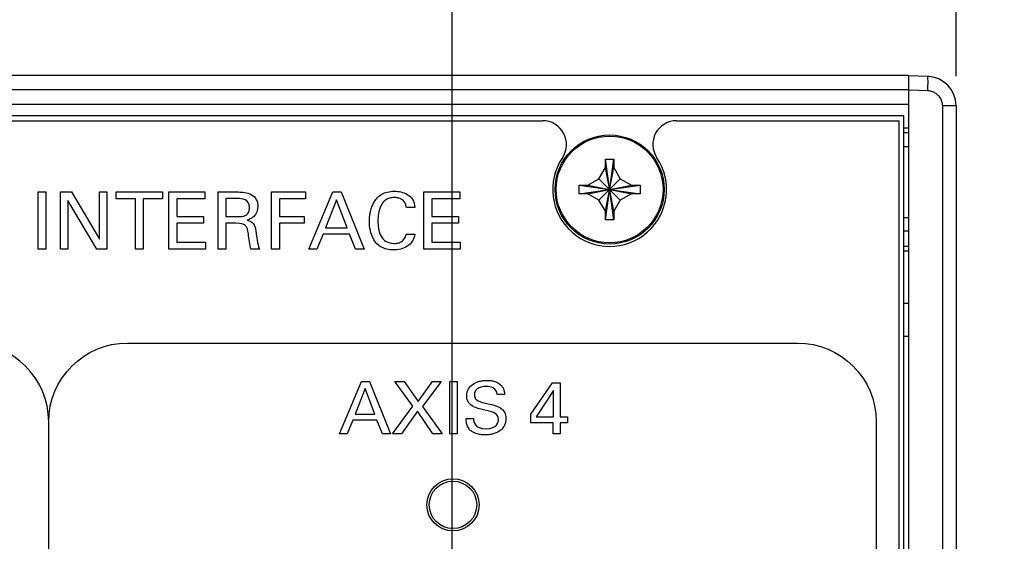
# Model space of a CAD drawing. Header units: inches. Extents: x 0 to 34, y 0 to 22.
# Tile 58 of 89: x 11.9 to 14, y 16.4 to 17.5. Entities that reach past the tile are written whole.
import ezdxf

# ---------------------------------------------------------------- set-up
doc = ezdxf.new("R2010")
doc.units = ezdxf.units.IN
doc.header["$LTSCALE"] = 1.87
doc.header["$MEASUREMENT"] = 0
doc.layers.get('0').update_dxf_attribs({"linetype": 'CONTINUOUS'})
doc.layers.add('DATUMCURVES', color=7, linetype='CONTINUOUS')
doc.layers.add('DIMENSIONS', color=7, linetype='CONTINUOUS')
doc.styles.get("Standard").update_dxf_attribs({"font": 'txt', "width": 0.8})
doc.dimstyles.new('DIMSTYLE_1', dxfattribs={"dimtxt": 0.125, "dimasz": 0.18, "dimexe": 0.18, "dimexo": 0.0625, "dimgap": 0.09, "dimtad": 0, "dimtih": 1, "dimtoh": 1, "dimdec": 3, "dimzin": 4, "dimdsep": 46, "dimtxsty": 'STANDARD', "dimblk": '_FILLED', "dimblk1": '_FILLED', "dimblk2": '_FILLED', "dimcen": 0.09, "dimadec": 0, "dimazin": 0, "dimtp": 0.001, "dimtm": 0.001, "dimtfac": 1, "dimtdec": 3, "dimtofl": 0, "dimtmove": 0, "dimatfit": 3, "dimldrblk": '_FILLED', "dimfxl": 1, "dimtolj": 1, "dimtzin": 4, "dimarcsym": 0})

# ---------------------------------------------------------------- blocks, each defined once
blk = doc.blocks.new('*D12')
at = {"layer": 'DIMENSIONS', "color": 2, "linetype": 'CONTINUOUS'}
blk.add_line((12.8132, 15.8742), (12.8132, 18.0661), dxfattribs=at)
at = {"layer": 'DIMENSIONS', "color": 2, "linetype": 'CONTINUOUS', "width": 0.8}
for s, p in [(']', (12.8757, 19.4536)), ('219.28', (12.8757, 18.8536)), ('[', (12.8757, 18.7536)), ('8.633', (12.8757, 18.1286))]:
    blk.add_text(s, height=0.125, rotation=90, dxfattribs=at).set_placement(p)
blk = doc.blocks.new('_FILLED')
at = {"color": 0, "linetype": 'BYBLOCK'}
blk.add_solid([(0, 0), (-1, 0.174), (-1, -0.174)], dxfattribs=at)
blk = doc.blocks.new('*D36')
at = {"layer": 'DIMENSIONS', "color": 2, "linetype": 'CONTINUOUS'}
blk.add_line((13.8752, 17.3773), (13.8752, 18.0661), dxfattribs=at)
at = {"layer": 'DIMENSIONS', "color": 2, "linetype": 'CONTINUOUS', "width": 0.8}
for s, p in [(']', (13.9377, 19.4536)), ('246.25', (13.9377, 18.8536)), ('[', (13.9377, 18.7536)), ('9.695', (13.9377, 18.1286))]:
    blk.add_text(s, height=0.125, rotation=90, dxfattribs=at).set_placement(p)

msp = doc.modelspace()

# ---------------------------------------------------------------- linework, layer by layer
at = {"color": 7, "linetype": 'CONTINUOUS'}
for p, q in [((13.7752, 17.3786), (3.7752, 17.3786)), ((13.7752, 17.3786), (13.8149, 17.3773)), ((13.7752, 17.3786), (13.7752, 15.0136)), ((13.7752, 17.3486), (3.7752, 17.3486)), ((13.7752, 17.3487), (13.8149, 17.3473)), ((3.7752, 17.3186), (13.7752, 17.3186)), ((13.8752, 17.3148), (13.8462, 17.3148)), ((13.8462, 17.3148), (13.8462, 12.4425)), ((13.8752, 17.3148), (13.8752, 12.4425)), ((13.7652, 17.2936), (3.7852, 17.2936)), ((8.9162, 17.2836), (13.0042, 17.2836)), ((13.2862, 17.2836), (13.7552, 17.2836)), ((13.7552, 15.0386), (13.7552, 17.2836)), ((13.7652, 15.0286), (13.7652, 17.2936)), ((13.7652, 17.2686), (13.7752, 17.2686)), ((13.7652, 17.2586), (13.7752, 17.2586)), ((13.7752, 17.2286), (13.7652, 17.2286)), ((13.1362, 17.2026), (13.1542, 17.2026)), ((13.1362, 17.0746), (13.1542, 17.2026)), ((13.1362, 17.1846), (13.1362, 17.2026)), ((13.1542, 17.0746), (13.1362, 17.2026)), ((13.1542, 17.2026), (13.1542, 17.1846)), ((13.1227, 17.1612), (13.1362, 17.1846)), ((13.1362, 17.0926), (13.1542, 17.1846)), ((13.1542, 17.0926), (13.1362, 17.1846)), ((13.1542, 17.1846), (13.1677, 17.1612)), ((13.0992, 17.1476), (13.1227, 17.1612)), ((13.1227, 17.1161), (13.1677, 17.1612)), ((13.1677, 17.1161), (13.1227, 17.1612)), ((13.1677, 17.1612), (13.1912, 17.1476)), ((13.0812, 17.1296), (13.2092, 17.1476)), ((13.0812, 17.1476), (13.0992, 17.1476)), ((13.0812, 17.1476), (13.2092, 17.1296)), ((13.0812, 17.1296), (13.0812, 17.1476)), ((13.0992, 17.1296), (13.1912, 17.1476)), ((13.0992, 17.1476), (13.1912, 17.1296)), ((13.1912, 17.1476), (13.2092, 17.1476)), ((13.2092, 17.1476), (13.2092, 17.1296)), ((13.0992, 17.1296), (13.0812, 17.1296)), ((13.1227, 17.1161), (13.0992, 17.1296)), ((13.1362, 17.0926), (13.1227, 17.1161)), ((13.1677, 17.1161), (13.1542, 17.0926)), ((13.1912, 17.1296), (13.1677, 17.1161)), ((13.2092, 17.1296), (13.1912, 17.1296)), ((13.1362, 17.0746), (13.1362, 17.0926)), ((13.1542, 17.0746), (13.1362, 17.0746)), ((13.1542, 17.0926), (13.1542, 17.0746)), ((13.7652, 17.0796), (13.7752, 17.0796)), ((13.7752, 17.0506), (13.7652, 17.0506)), ((13.7752, 17.0186), (13.7652, 17.0186)), ((13.7752, 17.0086), (13.7652, 17.0086)), ((13.7652, 16.8986), (13.7752, 16.8986)), ((13.7752, 16.8286), (13.7652, 16.8283))]:
    msp.add_line(p, q, dxfattribs=at)
for centre, radius in [((13.1452, 17.1386), 0.115), ((13.1452, 17.1386), 0.1125), ((12.8152, 16.4736), 0.055), ((12.8152, 16.4736), 0.05)]:
    msp.add_circle(centre, radius, dxfattribs=at)
for centre, radius, start, end in [((13.8127, 17.3148), 0.0625, 0, 88), ((13.0042, 17.2336), 0.05, 326.0255, 90), ((13.2862, 17.2336), 0.05, 90, 213.9745), ((13.1452, 17.1386), 0.12, 146.0255, 33.9745)]:
    msp.add_arc(centre, radius, start, end, dxfattribs=at)
for points, knots in [([(13.8149, 17.3773), (13.8157, 17.3772), (13.8146, 17.3726), (13.8157, 17.3679), (13.8151, 17.3579), (13.815, 17.3511), (13.8149, 17.3473)], [0, 0, 0, 0, 0.077144, 0.293832, 0.617822, 1, 1, 1, 1]), ([(13.8149, 17.3473), (13.8176, 17.3472), (13.8231, 17.3463), (13.8308, 17.3429), (13.8374, 17.3376), (13.8424, 17.3309), (13.8455, 17.3231), (13.8462, 17.3175), (13.8462, 17.3148)], [0, 0, 0, 0, 0.165719, 0.3328, 0.500079, 0.667283, 0.834292, 1, 1, 1, 1])]:
    msp.add_open_spline(points, degree=3, knots=knots, dxfattribs=at)
at = {"layer": 'DATUMCURVES', "color": 40, "linetype": 'CONTINUOUS'}
for points in [[(11.9408, 17.1333, 0.334), (11.9408, 17.1333, 0.334), (11.9575, 17.1333, 0.334), (11.9575, 17.1333, 0.334)], [(11.9408, 17.0129, 0.334), (11.9408, 17.0129, 0.334), (11.9408, 17.1333, 0.334), (11.9408, 17.1333, 0.334)], [(11.9575, 17.1333, 0.334), (11.9575, 17.1333, 0.334), (11.9575, 17.0129, 0.334), (11.9575, 17.0129, 0.334)], [(11.9883, 17.1333, 0.334), (11.9883, 17.1333, 0.334), (12.0115, 17.1333, 0.334), (12.0115, 17.1333, 0.334)], [(11.9883, 17.0129, 0.334), (11.9883, 17.0129, 0.334), (11.9883, 17.1333, 0.334), (11.9883, 17.1333, 0.334)], [(12.0646, 17.0129, 0.334), (12.0646, 17.0129, 0.334), (12.0035, 17.1151, 0.334), (12.0035, 17.1151, 0.334)], [(12.0035, 17.1151, 0.334), (12.0035, 17.1151, 0.334), (12.0035, 17.0129, 0.334), (12.0035, 17.0129, 0.334)], [(12.0115, 17.1333, 0.334), (12.0115, 17.1333, 0.334), (12.0706, 17.0338, 0.334), (12.0706, 17.0338, 0.334)], [(12.0706, 17.0338, 0.334), (12.0706, 17.0338, 0.334), (12.0706, 17.1333, 0.334), (12.0706, 17.1333, 0.334)], [(12.0706, 17.1333, 0.334), (12.0706, 17.1333, 0.334), (12.086, 17.1333, 0.334), (12.086, 17.1333, 0.334)], [(12.086, 17.1333, 0.334), (12.086, 17.1333, 0.334), (12.086, 17.0129, 0.334), (12.086, 17.0129, 0.334)], [(12.1056, 17.1191, 0.334), (12.1056, 17.1191, 0.334), (12.1056, 17.1333, 0.334), (12.1056, 17.1333, 0.334)], [(12.1056, 17.1333, 0.334), (12.1056, 17.1333, 0.334), (12.2028, 17.1333, 0.334), (12.2028, 17.1333, 0.334)], [(12.146, 17.1191, 0.334), (12.146, 17.1191, 0.334), (12.1056, 17.1191, 0.334), (12.1056, 17.1191, 0.334)], [(12.146, 17.0129, 0.334), (12.146, 17.0129, 0.334), (12.146, 17.1191, 0.334), (12.146, 17.1191, 0.334)], [(12.2028, 17.1191, 0.334), (12.2028, 17.1191, 0.334), (12.1625, 17.1191, 0.334), (12.1625, 17.1191, 0.334)], [(12.1625, 17.1191, 0.334), (12.1625, 17.1191, 0.334), (12.1625, 17.0129, 0.334), (12.1625, 17.0129, 0.334)], [(12.2028, 17.1333, 0.334), (12.2028, 17.1333, 0.334), (12.2028, 17.1191, 0.334), (12.2028, 17.1191, 0.334)], [(12.2166, 17.1333, 0.334), (12.2166, 17.1333, 0.334), (12.2921, 17.1333, 0.334), (12.2921, 17.1333, 0.334)], [(12.2166, 17.0129, 0.334), (12.2166, 17.0129, 0.334), (12.2166, 17.1333, 0.334), (12.2166, 17.1333, 0.334)], [(12.2921, 17.1191, 0.334), (12.2921, 17.1191, 0.334), (12.2333, 17.1191, 0.334), (12.2333, 17.1191, 0.334)], [(12.2333, 17.1191, 0.334), (12.2333, 17.1191, 0.334), (12.2333, 17.0816, 0.334), (12.2333, 17.0816, 0.334)], [(12.2921, 17.1333, 0.334), (12.2921, 17.1333, 0.334), (12.2921, 17.1191, 0.334), (12.2921, 17.1191, 0.334)], [(12.3201, 17.1333, 0.334), (12.3201, 17.1333, 0.334), (12.3631, 17.1333, 0.334), (12.3631, 17.1333, 0.334)], [(12.3201, 17.0129, 0.334), (12.3201, 17.0129, 0.334), (12.3201, 17.1333, 0.334), (12.3201, 17.1333, 0.334)], [(12.3626, 17.1193, 0.334), (12.3626, 17.1193, 0.334), (12.3363, 17.1193, 0.334), (12.3363, 17.1193, 0.334)], [(12.3363, 17.1193, 0.334), (12.3363, 17.1193, 0.334), (12.3363, 17.0814, 0.334), (12.3363, 17.0814, 0.334)], [(12.3866, 17.0998, 0.334), (12.3866, 17.1193, 0.334), (12.3693, 17.1193, 0.334), (12.3626, 17.1193, 0.334)], [(12.4328, 17.1333, 0.334), (12.4328, 17.1333, 0.334), (12.5045, 17.1333, 0.334), (12.5045, 17.1333, 0.334)], [(12.4328, 17.0129, 0.334), (12.4328, 17.0129, 0.334), (12.4328, 17.1333, 0.334), (12.4328, 17.1333, 0.334)], [(12.5045, 17.1191, 0.334), (12.5045, 17.1191, 0.334), (12.4498, 17.1191, 0.334), (12.4498, 17.1191, 0.334)], [(12.4498, 17.1191, 0.334), (12.4498, 17.1191, 0.334), (12.4498, 17.0816, 0.334), (12.4498, 17.0816, 0.334)], [(12.5045, 17.1333, 0.334), (12.5045, 17.1333, 0.334), (12.5045, 17.1191, 0.334), (12.5045, 17.1191, 0.334)], [(12.5111, 17.0129, 0.334), (12.5111, 17.0129, 0.334), (12.5618, 17.1333, 0.334), (12.5618, 17.1333, 0.334)], [(12.57, 17.1168, 0.334), (12.57, 17.1168, 0.334), (12.5466, 17.0578, 0.334), (12.5466, 17.0578, 0.334)], [(12.5618, 17.1333, 0.334), (12.5618, 17.1333, 0.334), (12.5796, 17.1333, 0.334), (12.5796, 17.1333, 0.334)], [(12.5921, 17.0578, 0.334), (12.5921, 17.0578, 0.334), (12.57, 17.1168, 0.334), (12.57, 17.1168, 0.334)], [(12.5796, 17.1333, 0.334), (12.5796, 17.1333, 0.334), (12.6283, 17.0129, 0.334), (12.6283, 17.0129, 0.334)], [(12.7538, 17.1333, 0.334), (12.7538, 17.1333, 0.334), (12.8293, 17.1333, 0.334), (12.8293, 17.1333, 0.334)], [(12.7538, 17.0129, 0.334), (12.7538, 17.0129, 0.334), (12.7538, 17.1333, 0.334), (12.7538, 17.1333, 0.334)], [(12.8293, 17.1191, 0.334), (12.8293, 17.1191, 0.334), (12.7705, 17.1191, 0.334), (12.7705, 17.1191, 0.334)], [(12.7705, 17.1191, 0.334), (12.7705, 17.1191, 0.334), (12.7705, 17.0816, 0.334), (12.7705, 17.0816, 0.334)], [(12.8293, 17.1333, 0.334), (12.8293, 17.1333, 0.334), (12.8293, 17.1191, 0.334), (12.8293, 17.1191, 0.334)], [(12.3785, 17.0841, 0.334), (12.3808, 17.0854, 0.334), (12.3866, 17.0898, 0.334), (12.3866, 17.0998, 0.334)], [(12.735, 17.1008, 0.334), (12.735, 17.1008, 0.334), (12.7171, 17.1008, 0.334), (12.7171, 17.1008, 0.334)], [(12.2333, 17.0816, 0.334), (12.2333, 17.0816, 0.334), (12.2893, 17.0816, 0.334), (12.2893, 17.0816, 0.334)], [(12.2893, 17.0816, 0.334), (12.2893, 17.0816, 0.334), (12.2893, 17.0676, 0.334), (12.2893, 17.0676, 0.334)], [(12.3363, 17.0814, 0.334), (12.3363, 17.0814, 0.334), (12.3626, 17.0814, 0.334), (12.3626, 17.0814, 0.334)], [(12.3626, 17.0814, 0.334), (12.3645, 17.0814, 0.334), (12.374, 17.0814, 0.334), (12.3785, 17.0841, 0.334)], [(12.3815, 17.0739, 0.334), (12.393, 17.0709, 0.334), (12.3981, 17.0658, 0.334), (12.3998, 17.0508, 0.334)], [(12.4498, 17.0816, 0.334), (12.4498, 17.0816, 0.334), (12.5013, 17.0816, 0.334), (12.5013, 17.0816, 0.334)], [(12.5013, 17.0816, 0.334), (12.5013, 17.0816, 0.334), (12.5013, 17.0676, 0.334), (12.5013, 17.0676, 0.334)], [(12.7705, 17.0816, 0.334), (12.7705, 17.0816, 0.334), (12.8265, 17.0816, 0.334), (12.8265, 17.0816, 0.334)], [(12.8265, 17.0816, 0.334), (12.8265, 17.0816, 0.334), (12.8265, 17.0676, 0.334), (12.8265, 17.0676, 0.334)], [(12.2893, 17.0676, 0.334), (12.2893, 17.0676, 0.334), (12.2333, 17.0676, 0.334), (12.2333, 17.0676, 0.334)], [(12.2333, 17.0676, 0.334), (12.2333, 17.0676, 0.334), (12.2333, 17.0276, 0.334), (12.2333, 17.0276, 0.334)], [(12.3576, 17.0673, 0.334), (12.3576, 17.0673, 0.334), (12.3366, 17.0673, 0.334), (12.3366, 17.0673, 0.334)], [(12.3366, 17.0673, 0.334), (12.3366, 17.0673, 0.334), (12.3366, 17.0129, 0.334), (12.3366, 17.0129, 0.334)], [(12.384, 17.0448, 0.334), (12.382, 17.0623, 0.334), (12.3778, 17.0673, 0.334), (12.3576, 17.0673, 0.334)], [(12.5013, 17.0676, 0.334), (12.5013, 17.0676, 0.334), (12.4498, 17.0676, 0.334), (12.4498, 17.0676, 0.334)], [(12.4498, 17.0676, 0.334), (12.4498, 17.0676, 0.334), (12.4498, 17.0129, 0.334), (12.4498, 17.0129, 0.334)], [(12.5466, 17.0578, 0.334), (12.5466, 17.0578, 0.334), (12.5921, 17.0578, 0.334), (12.5921, 17.0578, 0.334)], [(12.8265, 17.0676, 0.334), (12.8265, 17.0676, 0.334), (12.7705, 17.0676, 0.334), (12.7705, 17.0676, 0.334)], [(12.7705, 17.0676, 0.334), (12.7705, 17.0676, 0.334), (12.7705, 17.0276, 0.334), (12.7705, 17.0276, 0.334)], [(12.3895, 17.0129, 0.334), (12.3868, 17.0209, 0.334), (12.3851, 17.0356, 0.334), (12.384, 17.0448, 0.334)], [(12.3998, 17.0508, 0.334), (12.4015, 17.0366, 0.334), (12.4026, 17.0263, 0.334), (12.4073, 17.0129, 0.334)], [(12.5413, 17.0443, 0.334), (12.5413, 17.0443, 0.334), (12.5283, 17.0129, 0.334), (12.5283, 17.0129, 0.334)], [(12.5971, 17.0443, 0.334), (12.5971, 17.0443, 0.334), (12.5413, 17.0443, 0.334), (12.5413, 17.0443, 0.334)], [(12.6101, 17.0129, 0.334), (12.6101, 17.0129, 0.334), (12.5971, 17.0443, 0.334), (12.5971, 17.0443, 0.334)], [(12.7163, 17.0446, 0.334), (12.7163, 17.0446, 0.334), (12.7346, 17.0446, 0.334), (12.7346, 17.0446, 0.334)], [(11.9575, 17.0129, 0.334), (11.9575, 17.0129, 0.334), (11.9408, 17.0129, 0.334), (11.9408, 17.0129, 0.334)], [(12.0035, 17.0129, 0.334), (12.0035, 17.0129, 0.334), (11.9883, 17.0129, 0.334), (11.9883, 17.0129, 0.334)], [(12.086, 17.0129, 0.334), (12.086, 17.0129, 0.334), (12.0646, 17.0129, 0.334), (12.0646, 17.0129, 0.334)], [(12.1625, 17.0129, 0.334), (12.1625, 17.0129, 0.334), (12.146, 17.0129, 0.334), (12.146, 17.0129, 0.334)], [(12.2935, 17.0129, 0.334), (12.2935, 17.0129, 0.334), (12.2166, 17.0129, 0.334), (12.2166, 17.0129, 0.334)], [(12.2333, 17.0276, 0.334), (12.2333, 17.0276, 0.334), (12.2935, 17.0276, 0.334), (12.2935, 17.0276, 0.334)], [(12.2935, 17.0276, 0.334), (12.2935, 17.0276, 0.334), (12.2935, 17.0129, 0.334), (12.2935, 17.0129, 0.334)], [(12.3366, 17.0129, 0.334), (12.3366, 17.0129, 0.334), (12.3201, 17.0129, 0.334), (12.3201, 17.0129, 0.334)], [(12.4073, 17.0129, 0.334), (12.4073, 17.0129, 0.334), (12.3895, 17.0129, 0.334), (12.3895, 17.0129, 0.334)], [(12.4498, 17.0129, 0.334), (12.4498, 17.0129, 0.334), (12.4328, 17.0129, 0.334), (12.4328, 17.0129, 0.334)], [(12.5283, 17.0129, 0.334), (12.5283, 17.0129, 0.334), (12.5111, 17.0129, 0.334), (12.5111, 17.0129, 0.334)], [(12.6283, 17.0129, 0.334), (12.6283, 17.0129, 0.334), (12.6101, 17.0129, 0.334), (12.6101, 17.0129, 0.334)], [(12.8306, 17.0129, 0.334), (12.8306, 17.0129, 0.334), (12.7538, 17.0129, 0.334), (12.7538, 17.0129, 0.334)], [(12.7705, 17.0276, 0.334), (12.7705, 17.0276, 0.334), (12.8306, 17.0276, 0.334), (12.8306, 17.0276, 0.334)], [(12.8306, 17.0276, 0.334), (12.8306, 17.0276, 0.334), (12.8306, 17.0129, 0.334), (12.8306, 17.0129, 0.334)], [(11.9633, 16.6488, 0.334), (11.9633, 16.7401, 0.334), (11.8887, 16.8148, 0.334), (11.7973, 16.8148, 0.334)], [(11.9633, 16.6488, 0.334), (11.9633, 16.7401, 0.334), (12.038, 16.8148, 0.334), (12.1293, 16.8148, 0.334)], [(12.1293, 16.8148, 0.334), (12.1293, 16.8148, 0.334), (13.5409, 16.8148, 0.334), (13.5409, 16.8148, 0.334)], [(13.5409, 16.8148, 0.334), (13.6322, 16.8148, 0.334), (13.7069, 16.7401, 0.334), (13.7069, 16.6488, 0.334)], [(12.5762, 16.6237, 0.334), (12.5762, 16.6237, 0.334), (12.6226, 16.734, 0.334), (12.6226, 16.734, 0.334)], [(12.6226, 16.734, 0.334), (12.6226, 16.734, 0.334), (12.6389, 16.734, 0.334), (12.6389, 16.734, 0.334)], [(12.6389, 16.734, 0.334), (12.6389, 16.734, 0.334), (12.6836, 16.6237, 0.334), (12.6836, 16.6237, 0.334)], [(12.7308, 16.6815, 0.334), (12.7308, 16.6815, 0.334), (12.6926, 16.734, 0.334), (12.6926, 16.734, 0.334)], [(12.6926, 16.734, 0.334), (12.6926, 16.734, 0.334), (12.7121, 16.734, 0.334), (12.7121, 16.734, 0.334)], [(12.7121, 16.734, 0.334), (12.7121, 16.734, 0.334), (12.7419, 16.6915, 0.334), (12.7419, 16.6915, 0.334)], [(12.7419, 16.6915, 0.334), (12.7419, 16.6915, 0.334), (12.7717, 16.734, 0.334), (12.7717, 16.734, 0.334)], [(12.7902, 16.734, 0.334), (12.7902, 16.734, 0.334), (12.7509, 16.6811, 0.334), (12.7509, 16.6811, 0.334)], [(12.7717, 16.734, 0.334), (12.7717, 16.734, 0.334), (12.7902, 16.734, 0.334), (12.7902, 16.734, 0.334)], [(12.8088, 16.734, 0.334), (12.8088, 16.734, 0.334), (12.8241, 16.734, 0.334), (12.8241, 16.734, 0.334)], [(12.8088, 16.6237, 0.334), (12.8088, 16.6237, 0.334), (12.8088, 16.734, 0.334), (12.8088, 16.734, 0.334)], [(12.8241, 16.734, 0.334), (12.8241, 16.734, 0.334), (12.8241, 16.6237, 0.334), (12.8241, 16.6237, 0.334)], [(12.9789, 16.6648, 0.334), (12.9789, 16.6648, 0.334), (13.0247, 16.7308, 0.334), (13.0247, 16.7308, 0.334)], [(13.0247, 16.7308, 0.334), (13.0247, 16.7308, 0.334), (13.0412, 16.7308, 0.334), (13.0412, 16.7308, 0.334)], [(13.0412, 16.7308, 0.334), (13.0412, 16.7308, 0.334), (13.0412, 16.659, 0.334), (13.0412, 16.659, 0.334)], [(12.6301, 16.7189, 0.334), (12.6301, 16.7189, 0.334), (12.6087, 16.6648, 0.334), (12.6087, 16.6648, 0.334)], [(12.6504, 16.6648, 0.334), (12.6504, 16.6648, 0.334), (12.6301, 16.7189, 0.334), (12.6301, 16.7189, 0.334)], [(12.9239, 16.7065, 0.334), (12.9239, 16.7065, 0.334), (12.908, 16.7065, 0.334), (12.908, 16.7065, 0.334)], [(13.027, 16.7148, 0.334), (13.027, 16.7148, 0.334), (12.9905, 16.659, 0.334), (12.9905, 16.659, 0.334)], [(13.027, 16.659, 0.334), (13.027, 16.659, 0.334), (13.027, 16.7148, 0.334), (13.027, 16.7148, 0.334)], [(12.688, 16.6237, 0.334), (12.688, 16.6237, 0.334), (12.7308, 16.6815, 0.334), (12.7308, 16.6815, 0.334)], [(12.7509, 16.6811, 0.334), (12.7509, 16.6811, 0.334), (12.7922, 16.6237, 0.334), (12.7922, 16.6237, 0.334)], [(12.8802, 16.6891, 0.334), (12.9065, 16.6824, 0.334), (12.9094, 16.6818, 0.334), (12.9158, 16.6775, 0.334)], [(12.6087, 16.6648, 0.334), (12.6087, 16.6648, 0.334), (12.6504, 16.6648, 0.334), (12.6504, 16.6648, 0.334)], [(12.7401, 16.6711, 0.334), (12.7401, 16.6711, 0.334), (12.7065, 16.6237, 0.334), (12.7065, 16.6237, 0.334)], [(12.7729, 16.6237, 0.334), (12.7729, 16.6237, 0.334), (12.7401, 16.6711, 0.334), (12.7401, 16.6711, 0.334)], [(12.9109, 16.6538, 0.334), (12.9109, 16.6662, 0.334), (12.901, 16.6686, 0.334), (12.8855, 16.6724, 0.334)], [(12.9789, 16.6466, 0.334), (12.9789, 16.6466, 0.334), (12.9789, 16.6648, 0.334), (12.9789, 16.6648, 0.334)], [(12.9905, 16.659, 0.334), (12.9905, 16.659, 0.334), (13.027, 16.659, 0.334), (13.027, 16.659, 0.334)], [(13.0412, 16.659, 0.334), (13.0412, 16.659, 0.334), (13.0566, 16.659, 0.334), (13.0566, 16.659, 0.334)], [(13.0566, 16.659, 0.334), (13.0566, 16.659, 0.334), (13.0566, 16.6466, 0.334), (13.0566, 16.6466, 0.334)], [(11.9633, 12.9518, 0.334), (11.9633, 12.9518, 0.334), (11.9633, 16.6488, 0.334), (11.9633, 16.6488, 0.334)], [(11.9633, 12.9518, 0.334), (11.9633, 12.9518, 0.334), (11.9633, 16.6488, 0.334), (11.9633, 16.6488, 0.334)], [(12.6038, 16.6524, 0.334), (12.6038, 16.6524, 0.334), (12.5919, 16.6237, 0.334), (12.5919, 16.6237, 0.334)], [(12.655, 16.6524, 0.334), (12.655, 16.6524, 0.334), (12.6038, 16.6524, 0.334), (12.6038, 16.6524, 0.334)], [(12.6669, 16.6237, 0.334), (12.6669, 16.6237, 0.334), (12.655, 16.6524, 0.334), (12.655, 16.6524, 0.334)], [(12.849, 16.6336, 0.334), (12.8428, 16.6417, 0.334), (12.8426, 16.6506, 0.334), (12.8426, 16.6559, 0.334)], [(12.8426, 16.6559, 0.334), (12.8426, 16.6559, 0.334), (12.8585, 16.6559, 0.334), (12.8585, 16.6559, 0.334)], [(12.8585, 16.6559, 0.334), (12.8588, 16.6483, 0.334), (12.8597, 16.6341, 0.334), (12.8851, 16.6341, 0.334)], [(12.8851, 16.6341, 0.334), (12.908, 16.6341, 0.334), (12.9109, 16.6483, 0.334), (12.9109, 16.6538, 0.334)], [(13.0265, 16.6466, 0.334), (13.0265, 16.6466, 0.334), (12.9789, 16.6466, 0.334), (12.9789, 16.6466, 0.334)], [(13.0265, 16.6237, 0.334), (13.0265, 16.6237, 0.334), (13.0265, 16.6466, 0.334), (13.0265, 16.6466, 0.334)], [(13.0566, 16.6466, 0.334), (13.0566, 16.6466, 0.334), (13.0412, 16.6466, 0.334), (13.0412, 16.6466, 0.334)], [(13.0412, 16.6466, 0.334), (13.0412, 16.6466, 0.334), (13.0412, 16.6237, 0.334), (13.0412, 16.6237, 0.334)], [(13.7069, 16.6488, 0.334), (13.7069, 16.6488, 0.334), (13.7069, 15.1137, 0.334), (13.7069, 15.1137, 0.334)], [(12.5919, 16.6237, 0.334), (12.5919, 16.6237, 0.334), (12.5762, 16.6237, 0.334), (12.5762, 16.6237, 0.334)], [(12.6836, 16.6237, 0.334), (12.6836, 16.6237, 0.334), (12.6669, 16.6237, 0.334), (12.6669, 16.6237, 0.334)], [(12.7065, 16.6237, 0.334), (12.7065, 16.6237, 0.334), (12.688, 16.6237, 0.334), (12.688, 16.6237, 0.334)], [(12.7922, 16.6237, 0.334), (12.7922, 16.6237, 0.334), (12.7729, 16.6237, 0.334), (12.7729, 16.6237, 0.334)], [(12.8241, 16.6237, 0.334), (12.8241, 16.6237, 0.334), (12.8088, 16.6237, 0.334), (12.8088, 16.6237, 0.334)], [(12.8547, 16.6283, 0.334), (12.8526, 16.6298, 0.334), (12.8506, 16.6315, 0.334), (12.849, 16.6336, 0.334)], [(13.0412, 16.6237, 0.334), (13.0412, 16.6237, 0.334), (13.0265, 16.6237, 0.334), (13.0265, 16.6237, 0.334)]]:
    msp.add_open_spline(points, degree=3, dxfattribs=at)
for points, knots in [([(12.3631, 17.1333, 0.334), (12.3693, 17.1333, 0.334), (12.3951, 17.1321, 0.334), (12.4082, 17.1039, 0.334), (12.397, 17.079, 0.334), (12.3851, 17.0749, 0.334), (12.3815, 17.0739, 0.334)], [0, 0, 0, 0, 0.265403, 0.534448, 0.770843, 1, 1, 1, 1]), ([(12.6398, 17.0834, 0.334), (12.6402, 17.0864, 0.334), (12.6418, 17.0962, 0.334), (12.648, 17.1137, 0.334), (12.6639, 17.1301, 0.334), (12.6877, 17.1369, 0.334), (12.7207, 17.1315, 0.334), (12.7339, 17.1144, 0.334), (12.735, 17.1008, 0.334)], [0, 0, 0, 0, 0.085425, 0.284749, 0.484073, 0.683398, 0.841699, 1, 1, 1, 1]), ([(12.7171, 17.1008, 0.334), (12.717, 17.1018, 0.334), (12.7164, 17.1054, 0.334), (12.7133, 17.1129, 0.334), (12.7071, 17.1184, 0.334), (12.6992, 17.1211, 0.334), (12.6905, 17.1219, 0.334), (12.6809, 17.1207, 0.334), (12.6707, 17.1157, 0.334), (12.6622, 17.1049, 0.334), (12.6576, 17.088, 0.334), (12.6567, 17.0718, 0.334), (12.6573, 17.062, 0.334), (12.658, 17.0573, 0.334)], [0, 0, 0, 0, 0.097817, 0.195634, 0.293452, 0.34236, 0.391269, 0.45249, 0.51371, 0.636152, 0.758593, 0.881035, 1, 1, 1, 1]), ([(12.7346, 17.0446, 0.334), (12.7334, 17.0328, 0.334), (12.7242, 17.0202, 0.334), (12.7054, 17.0123, 0.334), (12.6836, 17.0099, 0.334), (12.662, 17.0158, 0.334), (12.6472, 17.0319, 0.334), (12.6401, 17.0527, 0.334), (12.6388, 17.0694, 0.334), (12.6393, 17.0795, 0.334), (12.6398, 17.0834, 0.334)], [0, 0, 0, 0, 0.148456, 0.222684, 0.296912, 0.449076, 0.60124, 0.753405, 0.905569, 1, 1, 1, 1]), ([(12.658, 17.0573, 0.334), (12.6581, 17.0565, 0.334), (12.6592, 17.0503, 0.334), (12.6628, 17.0391, 0.334), (12.6728, 17.0278, 0.334), (12.6876, 17.024, 0.334), (12.7018, 17.0256, 0.334), (12.7108, 17.031, 0.334), (12.7154, 17.0393, 0.334), (12.7161, 17.0432, 0.334), (12.7163, 17.0446, 0.334)], [0, 0, 0, 0, 0.027881, 0.223044, 0.418208, 0.613372, 0.717492, 0.821612, 0.910806, 1, 1, 1, 1]), ([(12.8855, 16.6724, 0.334), (12.8687, 16.6766, 0.334), (12.8549, 16.6803, 0.334), (12.8453, 16.6925, 0.334), (12.8432, 16.7062, 0.334), (12.8468, 16.7192, 0.334), (12.8567, 16.7291, 0.334), (12.8681, 16.734, 0.334), (12.8784, 16.7358, 0.334), (12.885, 16.7362, 0.334), (12.8925, 16.736, 0.334), (12.8982, 16.7351, 0.334), (12.9011, 16.7343, 0.334)], [0, 0, 0, 0, 0.11977, 0.215383, 0.310996, 0.45744, 0.603884, 0.750328, 0.82355, 0.896772, 0.948386, 1, 1, 1, 1]), ([(12.908, 16.7065, 0.334), (12.9076, 16.7134, 0.334), (12.9015, 16.7218, 0.334), (12.8819, 16.7245, 0.334), (12.8679, 16.7207, 0.334), (12.8615, 16.7133, 0.334), (12.8602, 16.7075, 0.334), (12.8603, 16.7044, 0.334), (12.8604, 16.7039, 0.334)], [0, 0, 0, 0, 0.201853, 0.403706, 0.68783, 0.829892, 0.971954, 1, 1, 1, 1]), ([(12.9011, 16.7343, 0.334), (12.9039, 16.7336, 0.334), (12.9097, 16.7315, 0.334), (12.9188, 16.7248, 0.334), (12.9235, 16.7147, 0.334), (12.9237, 16.7088, 0.334), (12.9239, 16.7065, 0.334)], [0, 0, 0, 0, 0.209224, 0.418448, 0.709224, 1, 1, 1, 1]), ([(12.8604, 16.7039, 0.334), (12.8605, 16.7022, 0.334), (12.8614, 16.6985, 0.334), (12.866, 16.6932, 0.334), (12.8735, 16.6907, 0.334), (12.8802, 16.6891, 0.334)], [0, 0, 0, 0, 0.205882, 0.470588, 1, 1, 1, 1]), ([(12.9158, 16.6775, 0.334), (12.9209, 16.6741, 0.334), (12.925, 16.6676, 0.334), (12.9267, 16.6596, 0.334), (12.9269, 16.6537, 0.334), (12.9263, 16.6484, 0.334), (12.9235, 16.6395, 0.334), (12.9165, 16.6304, 0.334), (12.9052, 16.6242, 0.334), (12.8933, 16.6216, 0.334), (12.8852, 16.621, 0.334), (12.8759, 16.6213, 0.334), (12.8654, 16.623, 0.334), (12.8582, 16.6259, 0.334), (12.8547, 16.6283, 0.334)], [0, 0, 0, 0, 0.079394, 0.119091, 0.158788, 0.243461, 0.328135, 0.497481, 0.666828, 0.751502, 0.836175, 0.886583, 0.93699, 1, 1, 1, 1])]:
    msp.add_open_spline(points, degree=3, knots=knots, dxfattribs=at)

# ---------------------------------------------------------------- dimensions: what is measured, and where the dimension line sits
at = {"layer": 'DIMENSIONS', "color": 2, "linetype": 'CONTINUOUS'}
for feature_location, offset, origin, picture, middle in [((12.8132, 15.8742), (0, 2.192), (4.1802, 15.8117), '*D12', (12.8132, 18.8411)), ((13.8752, 17.3773), (0, 0.6888), (4.1802, 17.3148), '*D36', (13.8752, 18.8411))]:
    dim = msp.add_ordinate_dim(feature_location=feature_location, offset=offset, dtype=1, origin=origin, dimstyle='DIMSTYLE_1', dxfattribs=at)
    dim.commit()
    dim.dimension.update_dxf_attribs({"geometry": picture, "text_midpoint": middle})

doc.saveas('drawing.dxf')
